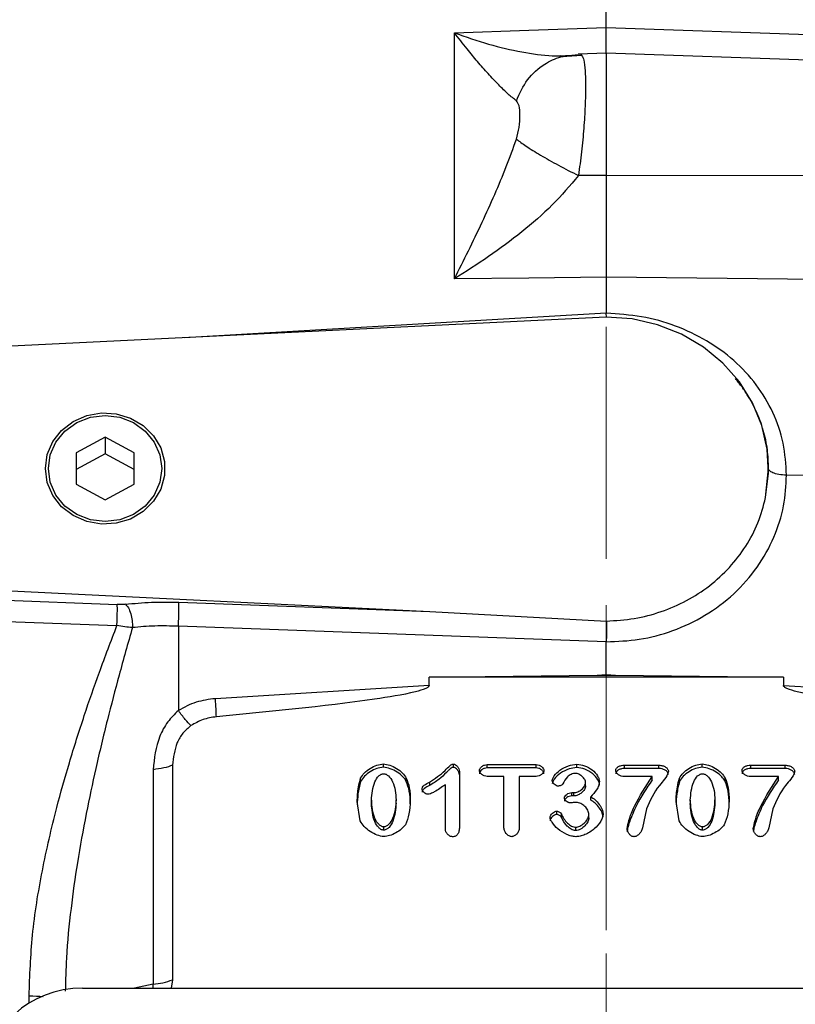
# Model space of a CAD drawing. Header units: inches. Extents: x 0.6 to 16.3, y 0.2 to 11.5.
# Tile 14 of 17: x 11.2 to 12.8, y 6.7 to 8.9. Entities that reach past the tile are written whole.
import ezdxf

# ---------------------------------------------------------------- set-up
doc = ezdxf.new("R2010")
doc.units = ezdxf.units.IN
doc.header["$MEASUREMENT"] = 0
doc.linetypes.add('CENTERX2', pattern=[0.8, 0.5, -0.1, 0.1, -0.1])
doc.styles.add('SLDTEXTSTYLE0', font='TXT', dxfattribs={"width": 0.75})
doc.dimstyles.new('SLDDIMSTYLE1', dxfattribs={"dimtxt": 0.137795, "dimasz": 0.14, "dimexe": 0, "dimexo": 0.0625, "dimgap": 0.034449, "dimtad": 0, "dimdec": 1, "dimlfac": 1.5, "dimrnd": 1e-09, "dimzin": 12, "dimdsep": 46, "dimtxsty": 'SLDTEXTSTYLE0', "dimblk1": 'CLOSED', "dimblk2": 'CLOSED', "dimsah": 1, "dimcen": 0.09, "dimadec": 0, "dimazin": 3, "dimtfac": 1, "dimtdec": 1, "dimtofl": 0, "dimtmove": 0, "dimatfit": 3, "dimldrblk": 'CLOSED', "dimfxl": 0, "dimfrac": 2, "dimtolj": 1, "dimtzin": 12, "dimarcsym": 0})

# ---------------------------------------------------------------- blocks, each defined once
blk = doc.blocks.new('_Closed')
at = {"color": 0, "linetype": 'ByBlock', "lineweight": -2}
for p, q in [((-1, 0.166667), (0, 0)), ((-1, 0.166667), (-1, -0.166667)), ((0, 0), (-1, -0.166667)), ((0, 0), (-1, 0))]:
    blk.add_line(p, q, dxfattribs=at)
blk = doc.blocks.new('_D_7')
at = {"color": 7, "linetype": 'Continuous', "lineweight": 0}
for p, q in [((9.7917, 10.2669), (9.7497, 10.2669)), ((9.7497, 10.2669), (9.7497, 10.0482)), ((10.0971, 10.2669), (10.1391, 10.2669)), ((10.1391, 10.2669), (10.1391, 10.0482)), ((7.4605, 8.7217), (7.4605, 10.1078)), ((12.4265, 10.061), (12.4265, 10.1078)), ((7.4605, 10.0685), (9.6289, 10.0685)), ((12.4265, 10.0685), (10.2599, 10.0685)), ((9.7497, 10.0482), (9.7917, 10.0482)), ((10.1391, 10.0482), (10.0971, 10.0482))]:
    blk.add_line(p, q, dxfattribs=at)
at = {"color": 7, "linetype": 'Continuous', "lineweight": 18, "xscale": 0.14, "yscale": 0.14}
for p, rotation in [((7.4605, 10.0685), 180), ((12.4265, 10.0685), 360)]:
    blk.add_blockref('_Closed', p, dxfattribs=dict(at, rotation=rotation))
at = {"color": 7, "linetype": 'Continuous', "lineweight": 18, "char_height": 0.1378, "attachment_point": 1, "style": 'SLDTEXTSTYLE0'}
for s, insert in [('189', (9.7917, 10.2258)), ('7.4', (9.8171, 10.0197))]:
    blk.add_mtext(s, dxfattribs=dict(at, insert=insert))
blk = doc.blocks.new('_D_8')
at = {"color": 7, "linetype": 'Continuous', "lineweight": 0}
for p, q in [((10.7758, 9.7217), (10.7338, 9.7217)), ((10.7338, 9.7217), (10.7338, 9.503)), ((11.0813, 9.7217), (11.1233, 9.7217)), ((11.1233, 9.7217), (11.1233, 9.503)), ((9.3812, 8.6065), (9.3812, 9.5626)), ((9.3812, 9.5233), (10.6131, 9.5233)), ((12.4265, 9.5233), (11.2441, 9.5233)), ((10.7338, 9.503), (10.7758, 9.503)), ((11.1233, 9.503), (11.0813, 9.503))]:
    blk.add_line(p, q, dxfattribs=at)
at = {"color": 7, "linetype": 'Continuous', "lineweight": 18, "xscale": 0.14, "yscale": 0.14, "rotation": 180.0000000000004}
blk.add_blockref('_Closed', (9.3812, 9.5233), dxfattribs=at)
at = {"color": 7, "linetype": 'Continuous', "lineweight": 18, "xscale": 0.14, "yscale": 0.14}
blk.add_blockref('_Closed', (12.4265, 9.5233), dxfattribs=at)
at = {"color": 7, "linetype": 'Continuous', "lineweight": 18, "char_height": 0.1378, "attachment_point": 1, "style": 'SLDTEXTSTYLE0'}
for s, insert in [('116', (10.7758, 9.6806)), ('4.6', (10.8013, 9.4744))]:
    blk.add_mtext(s, dxfattribs=dict(at, insert=insert))
blk = doc.blocks.new('_D_9')
at = {"color": 7, "linetype": 'Continuous', "lineweight": 0}
for p, q in [((14.1082, 10.2669), (14.0662, 10.2669)), ((14.0662, 10.2669), (14.0662, 10.0482)), ((14.4136, 10.2669), (14.4556, 10.2669)), ((14.4556, 10.2669), (14.4556, 10.0482)), ((12.4265, 10.061), (12.4265, 10.1078)), ((15.8818, 7.4782), (15.8818, 10.1078)), ((12.4265, 10.0685), (13.9454, 10.0685)), ((15.8818, 10.0685), (14.5764, 10.0685)), ((14.0662, 10.0482), (14.1082, 10.0482)), ((14.4556, 10.0482), (14.4136, 10.0482))]:
    blk.add_line(p, q, dxfattribs=at)
at = {"color": 7, "linetype": 'Continuous', "lineweight": 18, "xscale": 0.14, "yscale": 0.14, "rotation": 180.0000000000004}
blk.add_blockref('_Closed', (12.4265, 10.0685), dxfattribs=at)
at = {"color": 7, "linetype": 'Continuous', "lineweight": 18, "xscale": 0.14, "yscale": 0.14}
blk.add_blockref('_Closed', (15.8818, 10.0685), dxfattribs=at)
at = {"color": 7, "linetype": 'Continuous', "lineweight": 18, "char_height": 0.1378, "attachment_point": 1, "style": 'SLDTEXTSTYLE0'}
for s, insert in [('132', (14.1082, 10.2258)), ('5.2', (14.1336, 10.0197))]:
    blk.add_mtext(s, dxfattribs=dict(at, insert=insert))

msp = doc.modelspace()

# ---------------------------------------------------------------- linework, layer by layer
at = {"color": 7, "linetype": 'CENTERX2', "lineweight": 18}
for p, q in [((12.4265, 3.6998), (12.4265, 10.0217)), ((12.4265, 7.4492), (12.4265, 3.6998))]:
    msp.add_line(p, q, dxfattribs=at)
at = {"color": 7, "linetype": 'Continuous', "lineweight": 25}
for p, q in [((12.4265, 8.8449), (12.4265, 9.2023)), ((12.099, 8.8335), (12.2598, 8.8391)), ((12.099, 8.3031), (12.099, 8.8335)), ((12.2598, 8.8391), (12.4265, 8.8449)), ((12.4265, 8.8449), (13.9362, 8.7919)), ((12.4265, 8.7895), (12.3661, 8.7874)), ((13.9362, 8.7368), (12.4265, 8.7895)), ((12.4265, 8.7895), (12.4265, 8.5259)), ((12.374, 8.7848), (12.3307, 8.7819)), ((12.4265, 8.5259), (12.3663, 8.5257)), ((13.9362, 8.5241), (12.4265, 8.5259)), ((12.2598, 8.3048), (12.099, 8.3031)), ((12.4265, 8.3066), (12.2598, 8.3048)), ((12.4265, 8.3066), (12.4265, 8.2289)), ((13.9362, 8.2906), (12.4265, 8.3066)), ((12.4265, 8.2209), (10.5799, 8.1306)), ((12.4266, 8.2205), (12.4265, 8.2289)), ((11.3465, 7.9618), (11.284, 7.9281)), ((11.409, 7.9281), (11.3465, 7.9618)), ((11.3465, 7.9618), (11.3465, 7.9259)), ((11.284, 7.9281), (11.284, 7.8607)), ((11.3465, 7.9259), (11.284, 7.8923)), ((11.409, 7.8923), (11.3465, 7.9259)), ((11.409, 7.8607), (11.409, 7.9281)), ((12.7698, 7.8317), (12.7763, 7.8943)), ((12.7763, 7.8943), (12.7763, 7.8944)), ((13.3487, 7.8733), (12.8149, 7.88)), ((11.284, 7.8607), (11.3465, 7.827)), ((11.3465, 7.827), (11.409, 7.8607)), ((10.5799, 7.6582), (12.0461, 7.5865)), ((10.5799, 7.6323), (11.3726, 7.6012)), ((11.505, 7.6062), (12.0461, 7.5865)), ((10.5792, 7.5862), (11.3719, 7.5558)), ((12.0461, 7.5865), (12.4268, 7.5657)), ((11.5043, 7.5546), (11.5043, 7.3728)), ((12.4265, 7.521), (11.5043, 7.5546)), ((12.4265, 7.4502), (12.4265, 7.521)), ((12.0447, 7.4444), (12.4066, 7.4489)), ((12.4066, 7.4489), (12.4265, 7.4502)), ((12.4066, 7.4489), (12.4265, 7.4492)), ((12.4265, 7.4492), (12.4265, 7.4502)), ((12.4265, 7.4502), (12.4464, 7.4489)), ((12.4265, 7.4492), (12.4464, 7.4489)), ((12.4464, 7.4489), (12.8083, 7.4444)), ((12.0447, 7.4267), (12.0447, 7.4444)), ((12.8083, 7.4444), (12.0447, 7.4444)), ((12.8083, 7.4444), (12.8083, 7.4267)), ((12.0447, 7.4267), (11.5842, 7.3984)), ((12.8083, 7.4267), (13.2687, 7.3984)), ((11.9461, 7.2505), (11.9461, 7.2577)), ((12.0969, 7.2503), (12.0969, 7.2574)), ((12.363, 7.25), (12.363, 7.2572)), ((12.6332, 7.2505), (12.6332, 7.2577)), ((11.4498, 7.2454), (11.4498, 6.7832)), ((11.4917, 7.255), (11.4917, 6.7928)), ((12.11, 7.2414), (12.11, 7.1219)), ((12.1697, 7.2565), (12.2752, 7.2565)), ((12.1697, 7.2493), (12.1697, 7.2565)), ((12.2752, 7.2493), (12.1697, 7.2493)), ((12.2752, 7.2493), (12.2752, 7.2565)), ((12.4655, 7.255), (12.54, 7.255)), ((12.4655, 7.2479), (12.4655, 7.255)), ((12.54, 7.2479), (12.4655, 7.2479)), ((12.54, 7.2479), (12.54, 7.255)), ((12.7376, 7.255), (12.8121, 7.255)), ((12.7376, 7.2479), (12.7376, 7.255)), ((12.8121, 7.2479), (12.7376, 7.2479)), ((12.8121, 7.2479), (12.8121, 7.255)), ((11.897, 7.2197), (11.897, 7.2269)), ((11.9955, 7.2201), (11.9955, 7.2273)), ((12.0456, 7.2183), (12.0456, 7.2112)), ((12.2059, 7.2309), (12.1697, 7.2309)), ((12.2059, 7.1197), (12.2059, 7.2309)), ((12.239, 7.2309), (12.239, 7.1197)), ((12.2752, 7.2309), (12.239, 7.2309)), ((12.3819, 7.2106), (12.3819, 7.2177)), ((12.5254, 7.2305), (12.4655, 7.2305)), ((12.5254, 7.2234), (12.5254, 7.2305)), ((12.5841, 7.2197), (12.5841, 7.2269)), ((12.6826, 7.2201), (12.6826, 7.2273)), ((12.7975, 7.2305), (12.7376, 7.2305)), ((12.7975, 7.2234), (12.7975, 7.2305)), ((12.0796, 7.1178), (12.0796, 7.2128)), ((12.3521, 7.1959), (12.3567, 7.1959)), ((12.3521, 7.1887), (12.3521, 7.1959)), ((12.3567, 7.1887), (12.3567, 7.1959)), ((11.8964, 7.1349), (11.8896, 7.1768)), ((11.9203, 7.1798), (11.9203, 7.1727)), ((11.9734, 7.1735), (11.9734, 7.1807)), ((12.3567, 7.1887), (12.3521, 7.1887)), ((12.3929, 7.18), (12.3929, 7.1872)), ((12.5835, 7.1349), (12.5767, 7.1768)), ((12.6074, 7.1798), (12.6074, 7.1727)), ((12.6605, 7.1735), (12.6605, 7.1807)), ((12.3198, 7.1488), (12.3198, 7.1559)), ((12.513, 7.1608), (12.5043, 7.1197)), ((12.785, 7.1608), (12.7764, 7.1197)), ((12.3296, 7.1428), (12.3296, 7.15)), ((12.389, 7.1414), (12.389, 7.1486)), ((11.9468, 7.1151), (11.9468, 7.1222)), ((12.3608, 7.1142), (12.3608, 7.1214)), ((12.6339, 7.1151), (12.6339, 7.1222)), ((11.4917, 6.7928), (11.4886, 6.7748)), ((11.298, 6.7748), (13.5543, 6.7748))]:
    msp.add_line(p, q, dxfattribs=at)
at = {"color": 8, "linetype": 'Continuous', "lineweight": 25}
for p, q in [((12.4265, 8.2289), (11.5172, 8.1764)), ((11.4498, 6.7832), (11.4097, 6.7748)), ((11.45, 6.7748), (11.4498, 6.7832)), ((11.1826, 6.7424), (11.1826, 6.7578))]:
    msp.add_line(p, q, dxfattribs=at)
at = {"color": 7, "linetype": 'Continuous', "lineweight": 25, "flags": 128}
for points in [[(12.7698, 7.8317), (12.7761, 7.8837), (12.7734, 7.936), (12.7619, 7.9871), (12.7417, 8.0359), (12.7134, 8.0811), (12.6778, 8.1215), (12.6358, 8.156), (12.5883, 8.1839), (12.5368, 8.2043), (12.4823, 8.2167), (12.4265, 8.2209)], [(11.2177, 7.8944), (11.2218, 7.9243), (11.2337, 7.9523), (11.2526, 7.9767), (11.2775, 7.9959), (11.3067, 8.0087), (11.3384, 8.0144), (11.3706, 8.0125), (11.4013, 8.0032), (11.4286, 7.987), (11.4507, 7.9651), (11.4662, 7.9387), (11.4742, 7.9095), (11.4742, 7.8793), (11.4662, 7.8502), (11.4507, 7.8238), (11.4286, 7.8018), (11.4013, 7.7856), (11.3706, 7.7763), (11.3384, 7.7744), (11.3067, 7.7801), (11.2775, 7.7929), (11.2526, 7.8121), (11.2337, 7.8365), (11.2218, 7.8645), (11.2177, 7.8944)], [(11.4689, 7.8944), (11.4647, 7.8648), (11.4525, 7.8373), (11.433, 7.8136), (11.4077, 7.7954), (11.3782, 7.784), (11.3465, 7.7801), (11.3148, 7.784), (11.2853, 7.7954), (11.2599, 7.8136), (11.2405, 7.8373), (11.2283, 7.8648), (11.2241, 7.8944), (11.2283, 7.924), (11.2405, 7.9515), (11.2599, 7.9752), (11.2853, 7.9934), (11.3148, 8.0048), (11.3465, 8.0087), (11.3782, 8.0048), (11.4077, 7.9934), (11.433, 7.9752), (11.4525, 7.9515), (11.4647, 7.924), (11.4689, 7.8944)]]:
    msp.add_lwpolyline(points, dxfattribs=at)
at = {"color": 7, "linetype": 'Continuous', "lineweight": 25}
msp.add_arc((11.4398, 6.923), 0.1402, 274.0823, 291.7108, dxfattribs=at)
msp.add_ellipse((11.3044, 6.5763), major_axis=(0.2087, -0.0437), ratio=0.927683, start_param=1.792973, end_param=3.333612, dxfattribs=at)
for points, knots in [([(12.2327, 8.6868), (12.2269, 8.6913), (12.215, 8.7009), (12.1944, 8.7211), (12.1722, 8.7447), (12.1493, 8.771), (12.125, 8.8002), (12.1081, 8.8218), (12.099, 8.8335)], [0, 0, 0, 0, 0.148634, 0.307878, 0.478548, 0.643401, 0.806559, 1, 1, 1, 1]), ([(12.099, 8.8335), (12.1237, 8.8248), (12.173, 8.8075), (12.2441, 8.7913), (12.3109, 8.7819), (12.3481, 8.7849), (12.3663, 8.7863)], [0, 0, 0, 0, 0.257956, 0.513515, 0.761774, 1, 1, 1, 1]), ([(12.4265, 8.7881), (12.4265, 8.788), (12.4265, 8.7874), (12.4265, 8.7965), (12.4265, 8.8147), (12.4265, 8.8348), (12.4265, 8.8449)], [0, 0, 0, 0, 0.079364, 0.386232, 0.693106, 1, 1, 1, 1]), ([(12.2327, 8.6868), (12.2399, 8.7027), (12.2542, 8.7346), (12.2898, 8.7657), (12.328, 8.7836), (12.3536, 8.7854), (12.3663, 8.7863)], [0, 0, 0, 0, 0.279793, 0.559585, 0.779794, 1, 1, 1, 1]), ([(12.3693, 8.7862), (12.3707, 8.7869), (12.3725, 8.7878), (12.3736, 8.7848), (12.3738, 8.7841)], [0, 0, 0, 0, 0.775608, 1, 1, 1, 1]), ([(12.3312, 8.7826), (12.3313, 8.7827), (12.332, 8.7831), (12.3291, 8.7834), (12.3269, 8.7836)], [0, 0, 0, 0, 0.2472043, 1, 1, 1, 1]), ([(12.2327, 8.6044), (12.2349, 8.6129), (12.2397, 8.6316), (12.2407, 8.656), (12.2397, 8.6767), (12.2349, 8.6836), (12.2327, 8.6868)], [0, 0, 0, 0, 0.227227, 0.499835, 0.772734, 1, 1, 1, 1]), ([(12.099, 8.3031), (12.1091, 8.323), (12.1292, 8.3628), (12.1584, 8.4235), (12.1858, 8.484), (12.211, 8.5434), (12.2256, 8.5845), (12.2327, 8.6044)], [0, 0, 0, 0, 0.213856, 0.426153, 0.626654, 0.81901, 1, 1, 1, 1]), ([(12.2327, 8.6044), (12.2389, 8.5996), (12.2515, 8.59), (12.2839, 8.5701), (12.3228, 8.548), (12.3518, 8.5332), (12.3663, 8.5257)], [0, 0, 0, 0, 0.250008, 0.500012, 0.750004, 1, 1, 1, 1]), ([(12.3663, 8.5257), (12.3481, 8.5042), (12.3109, 8.4602), (12.2441, 8.4031), (12.173, 8.3499), (12.1237, 8.3187), (12.099, 8.3031)], [0, 0, 0, 0, 0.238226, 0.486485, 0.742044, 1, 1, 1, 1]), ([(12.4265, 8.5259), (12.4265, 8.5066), (12.4265, 8.4681), (12.4265, 8.4109), (12.4265, 8.3559), (12.4265, 8.323), (12.4265, 8.3066)], [0, 0, 0, 0, 0.249999, 0.499991, 0.749988, 1, 1, 1, 1]), ([(12.8149, 7.88), (12.8134, 7.9033), (12.8105, 7.9498), (12.7874, 8.0159), (12.7515, 8.0762), (12.7029, 8.1286), (12.6437, 8.1714), (12.5762, 8.2033), (12.5028, 8.224), (12.4519, 8.2273), (12.4265, 8.2289)], [0, 0, 0, 0, 0.1238212, 0.2478045, 0.3721166, 0.4969365, 0.6221003, 0.7478881, 0.8738704, 1, 1, 1, 1]), ([(12.8149, 7.88), (12.8091, 7.8803), (12.7977, 7.881), (12.7851, 7.8848), (12.7776, 7.8895), (12.7767, 7.8927), (12.7763, 7.8943)], [0, 0, 0, 0, 0.279625, 0.559254, 0.779616, 1, 1, 1, 1]), ([(12.4265, 7.521), (12.4502, 7.5219), (12.4991, 7.5239), (12.5715, 7.5434), (12.6411, 7.5762), (12.7031, 7.6227), (12.7536, 7.6802), (12.7894, 7.7449), (12.811, 7.8123), (12.8136, 7.8579), (12.8149, 7.88)], [0, 0, 0, 0, 0.11659, 0.240125, 0.368761, 0.500097, 0.631418, 0.760008, 0.88348, 1, 1, 1, 1]), ([(12.4268, 7.5657), (12.4468, 7.5669), (12.487, 7.5693), (12.5453, 7.5848), (12.6001, 7.6085), (12.6498, 7.6407), (12.693, 7.6803), (12.7282, 7.7262), (12.7552, 7.777), (12.7649, 7.8135), (12.7698, 7.8317)], [0, 0, 0, 0, 0.124981, 0.249831, 0.374921, 0.499683, 0.624786, 0.74981, 0.874942, 1, 1, 1, 1]), ([(11.3719, 7.5558), (11.3721, 7.5605), (11.3725, 7.5699), (11.3728, 7.5834), (11.3729, 7.5948), (11.3727, 7.5991), (11.3726, 7.6012)], [0, 0, 0, 0, 0.249993, 0.500004, 0.749992, 1, 1, 1, 1]), ([(11.3903, 7.6019), (11.3874, 7.6016), (11.3818, 7.601), (11.3756, 7.6011), (11.3726, 7.6012)], [0, 0, 0, 0, 0.50172, 1, 1, 1, 1]), ([(11.3903, 7.6019), (11.4087, 7.6037), (11.4455, 7.6073), (11.4852, 7.6065), (11.505, 7.6062)], [0, 0, 0, 0, 0.499968, 1, 1, 1, 1]), ([(11.3903, 7.6019), (11.3925, 7.5995), (11.3968, 7.5949), (11.4019, 7.582), (11.4052, 7.5667), (11.4052, 7.5566), (11.4052, 7.5516)], [0, 0, 0, 0, 0.25001, 0.500004, 0.750012, 1, 1, 1, 1]), ([(11.1826, 6.7578), (11.1842, 6.8015), (11.1874, 6.8914), (11.2098, 7.0274), (11.2381, 7.1512), (11.2695, 7.2625), (11.3004, 7.3598), (11.3348, 7.4585), (11.3592, 7.5224), (11.3719, 7.5558)], [0, 0, 0, 0, 0.160467, 0.330597, 0.499038, 0.619856, 0.749068, 0.868853, 1, 1, 1, 1]), ([(11.4052, 7.5516), (11.3999, 7.552), (11.3892, 7.5528), (11.3777, 7.5548), (11.3719, 7.5558)], [0, 0, 0, 0, 0.498832, 1, 1, 1, 1]), ([(11.5043, 7.5546), (11.4872, 7.555), (11.453, 7.5559), (11.4211, 7.553), (11.4052, 7.5516)], [0, 0, 0, 0, 0.500042, 1, 1, 1, 1]), ([(12.4268, 7.5657), (12.4268, 7.5624), (12.4268, 7.556), (12.4267, 7.5437), (12.4266, 7.5318), (12.4265, 7.5245), (12.4265, 7.521)], [0, 0, 0, 0, 0.278518, 0.53802, 0.778509, 1, 1, 1, 1]), ([(12.0447, 7.4267), (12.0447, 7.4264), (12.0446, 7.4259), (12.0441, 7.4248), (12.0419, 7.4225), (12.0324, 7.4178), (11.994, 7.4074), (11.8437, 7.3839), (11.7, 7.3702), (11.5862, 7.3594)], [0, 0, 0, 0, 0.0017499, 0.003655, 0.0082924, 0.0222015, 0.0717818, 0.264741, 1, 1, 1, 1]), ([(13.2668, 7.3594), (13.153, 7.3702), (13.0093, 7.3839), (12.859, 7.4074), (12.8206, 7.4178), (12.8111, 7.4225), (12.8089, 7.4248), (12.8084, 7.4259), (12.8083, 7.4264), (12.8083, 7.4267)], [0, 0, 0, 0, 0.735258, 0.928217, 0.977796, 0.991705, 0.996344, 0.998249, 1, 1, 1, 1]), ([(11.5842, 7.3984), (11.57, 7.3966), (11.5416, 7.3931), (11.5168, 7.3796), (11.5043, 7.3728)], [0, 0, 0, 0, 0.500024, 1, 1, 1, 1]), ([(11.5043, 7.3728), (11.4963, 7.3649), (11.4798, 7.3487), (11.4565, 7.3058), (11.4525, 7.2698), (11.4498, 7.2454)], [0, 0, 0, 0, 0.232011, 0.478585, 1, 1, 1, 1]), ([(11.5315, 7.3403), (11.5275, 7.3443), (11.5194, 7.3524), (11.5093, 7.366), (11.5043, 7.3728)], [0, 0, 0, 0, 0.49999, 1, 1, 1, 1]), ([(11.5862, 7.3594), (11.5764, 7.3579), (11.5568, 7.3549), (11.5399, 7.3451), (11.5315, 7.3403)], [0, 0, 0, 0, 0.50001, 1, 1, 1, 1]), ([(11.5315, 7.3403), (11.5253, 7.3351), (11.513, 7.3248), (11.4964, 7.296), (11.4936, 7.2716), (11.4917, 7.255)], [0, 0, 0, 0, 0.240065, 0.482608, 1, 1, 1, 1]), ([(11.897, 7.2269), (11.8995, 7.2308), (11.9047, 7.2391), (11.9173, 7.2482), (11.9311, 7.2557), (11.9414, 7.257), (11.9461, 7.2577)], [0, 0, 0, 0, 0.233996, 0.499939, 0.765931, 1, 1, 1, 1]), ([(11.9461, 7.2577), (11.9507, 7.2571), (11.9609, 7.2557), (11.9748, 7.2484), (11.9875, 7.2392), (11.993, 7.231), (11.9955, 7.2273)], [0, 0, 0, 0, 0.22471, 0.497352, 0.771324, 1, 1, 1, 1]), ([(12.0456, 7.2183), (12.0573, 7.2262), (12.0734, 7.2369), (12.087, 7.252), (12.0927, 7.2564), (12.0952, 7.2573), (12.0963, 7.2574), (12.0969, 7.2574)], [0, 0, 0, 0, 0.644533, 0.880276, 0.949501, 0.974827, 1, 1, 1, 1]), ([(12.0969, 7.2574), (12.0977, 7.2574), (12.0993, 7.2572), (12.1025, 7.2555), (12.106, 7.2523), (12.1092, 7.2472), (12.1097, 7.2433), (12.11, 7.2414)], [0, 0, 0, 0, 0.097278, 0.209328, 0.460402, 0.733536, 1, 1, 1, 1]), ([(12.31, 7.2223), (12.3103, 7.2238), (12.311, 7.2273), (12.3161, 7.2352), (12.3269, 7.2452), (12.3437, 7.2544), (12.3568, 7.2563), (12.363, 7.2572)], [0, 0, 0, 0, 0.068697, 0.166685, 0.425292, 0.727344, 1, 1, 1, 1]), ([(12.363, 7.2572), (12.3686, 7.2564), (12.3805, 7.2547), (12.3963, 7.2456), (12.4063, 7.2349), (12.4109, 7.2258), (12.4115, 7.2215), (12.4118, 7.2195)], [0, 0, 0, 0, 0.246237, 0.530501, 0.795557, 0.908656, 1, 1, 1, 1]), ([(12.5841, 7.2269), (12.5866, 7.2308), (12.5918, 7.2391), (12.6044, 7.2482), (12.6182, 7.2557), (12.6284, 7.257), (12.6332, 7.2577)], [0, 0, 0, 0, 0.233996, 0.499939, 0.765931, 1, 1, 1, 1]), ([(12.6332, 7.2577), (12.6378, 7.2571), (12.648, 7.2557), (12.6619, 7.2484), (12.6746, 7.2392), (12.6801, 7.231), (12.6826, 7.2273)], [0, 0, 0, 0, 0.22471, 0.497352, 0.771324, 1, 1, 1, 1]), ([(11.9461, 7.2505), (11.9412, 7.2498), (11.9311, 7.2485), (11.9174, 7.2411), (11.9048, 7.2321), (11.8995, 7.2237), (11.897, 7.2197)], [0, 0, 0, 0, 0.240654, 0.496485, 0.759564, 1, 1, 1, 1]), ([(11.9203, 7.1798), (11.9214, 7.1932), (11.9229, 7.2117), (11.9335, 7.23), (11.9401, 7.235), (11.9438, 7.2364), (11.9456, 7.2365), (11.9465, 7.2366)], [0, 0, 0, 0, 0.60593, 0.832442, 0.922509, 0.961948, 1, 1, 1, 1]), ([(11.9955, 7.2201), (11.9932, 7.2236), (11.988, 7.2314), (11.9759, 7.2405), (11.9618, 7.2482), (11.9511, 7.2498), (11.9461, 7.2505)], [0, 0, 0, 0, 0.214559, 0.477439, 0.754392, 1, 1, 1, 1]), ([(11.9465, 7.2366), (11.9474, 7.2365), (11.9492, 7.2364), (11.9529, 7.2351), (11.9598, 7.2302), (11.967, 7.2182), (11.9723, 7.2005), (11.9731, 7.1874), (11.9734, 7.1807)], [0, 0, 0, 0, 0.037836, 0.077205, 0.166887, 0.399352, 0.692891, 1, 1, 1, 1]), ([(12.0969, 7.2503), (12.096, 7.2502), (12.0937, 7.2499), (12.0904, 7.2475), (12.0875, 7.2449), (12.0845, 7.2419), (12.0778, 7.2352), (12.066, 7.2233), (12.0526, 7.2154), (12.0456, 7.2112)], [0, 0, 0, 0, 0.042214, 0.099536, 0.183253, 0.224672, 0.294621, 0.625895, 1, 1, 1, 1]), ([(12.11, 7.2342), (12.1097, 7.2361), (12.1092, 7.2399), (12.1061, 7.2449), (12.1027, 7.2482), (12.0995, 7.25), (12.0977, 7.2502), (12.0969, 7.2503)], [0, 0, 0, 0, 0.261838, 0.527323, 0.775639, 0.895025, 1, 1, 1, 1]), ([(12.1529, 7.2437), (12.153, 7.2444), (12.1531, 7.246), (12.1548, 7.2491), (12.1582, 7.2526), (12.1635, 7.2557), (12.1676, 7.2562), (12.1697, 7.2565)], [0, 0, 0, 0, 0.102174, 0.216927, 0.46745, 0.735788, 1, 1, 1, 1]), ([(12.1697, 7.2493), (12.1677, 7.2491), (12.1636, 7.2486), (12.1584, 7.2455), (12.1549, 7.2422), (12.1532, 7.239), (12.153, 7.2373), (12.1529, 7.2365)], [0, 0, 0, 0, 0.259432, 0.521674, 0.769343, 0.890464, 1, 1, 1, 1]), ([(12.1697, 7.2309), (12.1676, 7.2311), (12.1634, 7.2316), (12.158, 7.2348), (12.1547, 7.2383), (12.1531, 7.2414), (12.153, 7.2429), (12.1529, 7.2437)], [0, 0, 0, 0, 0.270763, 0.53866, 0.786431, 0.899114, 1, 1, 1, 1]), ([(12.2752, 7.2565), (12.2774, 7.2562), (12.2816, 7.2557), (12.287, 7.2525), (12.2903, 7.249), (12.2919, 7.246), (12.2921, 7.2444), (12.2921, 7.2437)], [0, 0, 0, 0, 0.273022, 0.541986, 0.789423, 0.900956, 1, 1, 1, 1]), ([(12.2921, 7.2365), (12.2921, 7.2373), (12.2919, 7.2388), (12.2903, 7.2419), (12.2869, 7.2454), (12.2816, 7.2486), (12.2773, 7.2491), (12.2752, 7.2493)], [0, 0, 0, 0, 0.101003, 0.215091, 0.462965, 0.731253, 1, 1, 1, 1]), ([(12.2921, 7.2437), (12.2921, 7.2429), (12.2919, 7.2414), (12.2903, 7.2383), (12.287, 7.2348), (12.2816, 7.2317), (12.2773, 7.2311), (12.2752, 7.2309)], [0, 0, 0, 0, 0.1002435, 0.2129955, 0.4610154, 0.729468, 1, 1, 1, 1]), ([(12.363, 7.25), (12.3574, 7.2493), (12.3449, 7.2476), (12.3279, 7.2388), (12.3164, 7.2285), (12.311, 7.2202), (12.3103, 7.2166), (12.31, 7.2152)], [0, 0, 0, 0, 0.244069, 0.551771, 0.830543, 0.931583, 1, 1, 1, 1]), ([(12.3599, 7.2373), (12.3584, 7.2372), (12.3553, 7.237), (12.3492, 7.2348), (12.3398, 7.2283), (12.3355, 7.22), (12.3326, 7.2146)], [0, 0, 0, 0, 0.1161066, 0.2421161, 0.506463, 1, 1, 1, 1]), ([(12.3819, 7.2177), (12.3818, 7.2188), (12.3815, 7.221), (12.3793, 7.2255), (12.3749, 7.2308), (12.3691, 7.2349), (12.3638, 7.237), (12.3612, 7.2372), (12.3599, 7.2373)], [0, 0, 0, 0, 0.101995, 0.221505, 0.484119, 0.753832, 0.883811, 1, 1, 1, 1]), ([(12.4118, 7.2124), (12.4116, 7.2141), (12.4111, 7.218), (12.407, 7.2267), (12.3973, 7.2377), (12.3813, 7.2473), (12.3689, 7.2492), (12.363, 7.25)], [0, 0, 0, 0, 0.080914, 0.18495, 0.446258, 0.740487, 1, 1, 1, 1]), ([(12.4469, 7.2437), (12.447, 7.2445), (12.4472, 7.2462), (12.4485, 7.2485), (12.4505, 7.2505), (12.4538, 7.2527), (12.4589, 7.2546), (12.4633, 7.2549), (12.4655, 7.255)], [0, 0, 0, 0, 0.1102483, 0.223548, 0.3365094, 0.4620218, 0.7264507, 1, 1, 1, 1]), ([(12.4655, 7.2479), (12.4633, 7.2477), (12.459, 7.2474), (12.454, 7.2456), (12.4506, 7.2434), (12.4486, 7.2415), (12.4472, 7.2391), (12.447, 7.2374), (12.4469, 7.2365)], [0, 0, 0, 0, 0.269516, 0.532303, 0.65668, 0.769844, 0.886405, 1, 1, 1, 1]), ([(12.4655, 7.2305), (12.4632, 7.2308), (12.4586, 7.2312), (12.4527, 7.2342), (12.4489, 7.2378), (12.4472, 7.2411), (12.447, 7.2428), (12.4469, 7.2437)], [0, 0, 0, 0, 0.273138, 0.5386053, 0.7815673, 0.8947145, 1, 1, 1, 1]), ([(12.5603, 7.2415), (12.5602, 7.2409), (12.5575, 7.2295), (12.533, 7.2062), (12.5207, 7.1783), (12.513, 7.1608)], [0, 0, 0, 0, 0.018759, 0.38188, 1, 1, 1, 1]), ([(12.54, 7.255), (12.5426, 7.2548), (12.5476, 7.2544), (12.5542, 7.2514), (12.5582, 7.2477), (12.5601, 7.2442), (12.5602, 7.2424), (12.5603, 7.2415)], [0, 0, 0, 0, 0.285798, 0.550197, 0.785773, 0.895593, 1, 1, 1, 1]), ([(12.5603, 7.2343), (12.5602, 7.2354), (12.56, 7.2375), (12.5577, 7.2412), (12.5533, 7.2448), (12.5469, 7.2474), (12.5423, 7.2477), (12.54, 7.2479)], [0, 0, 0, 0, 0.119544, 0.247585, 0.497344, 0.748578, 1, 1, 1, 1]), ([(12.6332, 7.2505), (12.6283, 7.2498), (12.6181, 7.2485), (12.6045, 7.2411), (12.5919, 7.2321), (12.5866, 7.2237), (12.5841, 7.2197)], [0, 0, 0, 0, 0.240654, 0.496485, 0.759564, 1, 1, 1, 1]), ([(12.6074, 7.1798), (12.6085, 7.1932), (12.61, 7.2117), (12.6206, 7.23), (12.6272, 7.235), (12.6309, 7.2364), (12.6327, 7.2365), (12.6336, 7.2366)], [0, 0, 0, 0, 0.60593, 0.832442, 0.922509, 0.961948, 1, 1, 1, 1]), ([(12.6826, 7.2201), (12.6803, 7.2236), (12.6751, 7.2314), (12.663, 7.2405), (12.6489, 7.2482), (12.6382, 7.2498), (12.6332, 7.2505)], [0, 0, 0, 0, 0.214559, 0.477439, 0.754392, 1, 1, 1, 1]), ([(12.6336, 7.2366), (12.6345, 7.2365), (12.6363, 7.2364), (12.64, 7.2351), (12.6469, 7.2302), (12.6541, 7.2182), (12.6594, 7.2005), (12.6602, 7.1874), (12.6605, 7.1807)], [0, 0, 0, 0, 0.037836, 0.077205, 0.166887, 0.399352, 0.692891, 1, 1, 1, 1]), ([(12.719, 7.2437), (12.719, 7.2445), (12.7192, 7.2462), (12.7205, 7.2485), (12.7225, 7.2505), (12.7259, 7.2527), (12.731, 7.2546), (12.7354, 7.2549), (12.7376, 7.255)], [0, 0, 0, 0, 0.110248, 0.223548, 0.336509, 0.462022, 0.726451, 1, 1, 1, 1]), ([(12.7376, 7.2479), (12.7354, 7.2477), (12.7311, 7.2474), (12.726, 7.2456), (12.7226, 7.2434), (12.7206, 7.2415), (12.7192, 7.2391), (12.7191, 7.2374), (12.719, 7.2365)], [0, 0, 0, 0, 0.269516, 0.532303, 0.65668, 0.769844, 0.886405, 1, 1, 1, 1]), ([(12.7376, 7.2305), (12.7353, 7.2308), (12.7307, 7.2312), (12.7247, 7.2342), (12.721, 7.2378), (12.7192, 7.2411), (12.719, 7.2428), (12.719, 7.2437)], [0, 0, 0, 0, 0.273138, 0.538605, 0.781567, 0.894715, 1, 1, 1, 1]), ([(12.8324, 7.2415), (12.8322, 7.2409), (12.8296, 7.2295), (12.805, 7.2062), (12.7928, 7.1783), (12.785, 7.1608)], [0, 0, 0, 0, 0.018759, 0.38188, 1, 1, 1, 1]), ([(12.8121, 7.255), (12.8147, 7.2548), (12.8197, 7.2544), (12.8262, 7.2514), (12.8303, 7.2477), (12.8321, 7.2442), (12.8323, 7.2424), (12.8324, 7.2415)], [0, 0, 0, 0, 0.285798, 0.550197, 0.785773, 0.895593, 1, 1, 1, 1]), ([(12.8324, 7.2343), (12.8323, 7.2354), (12.832, 7.2375), (12.8297, 7.2412), (12.8253, 7.2448), (12.8189, 7.2474), (12.8144, 7.2477), (12.8121, 7.2479)], [0, 0, 0, 0, 0.119544, 0.247585, 0.497344, 0.748578, 1, 1, 1, 1]), ([(11.8896, 7.1768), (11.8901, 7.1872), (11.8909, 7.2041), (11.8953, 7.2206), (11.897, 7.2269)], [0, 0, 0, 0, 0.6137, 1, 1, 1, 1]), ([(11.897, 7.2197), (11.8948, 7.2109), (11.8907, 7.1944), (11.89, 7.1775), (11.8896, 7.1696)], [0, 0, 0, 0, 0.534581, 1, 1, 1, 1]), ([(11.9955, 7.2273), (11.998, 7.2204), (12.0037, 7.2047), (12.0039, 7.188), (12.0041, 7.1786)], [0, 0, 0, 0, 0.435402, 1, 1, 1, 1]), ([(12.0041, 7.1715), (12.0039, 7.1809), (12.0037, 7.1975), (11.998, 7.2132), (11.9955, 7.2201)], [0, 0, 0, 0, 0.564593, 1, 1, 1, 1]), ([(12.0294, 7.204), (12.0295, 7.2046), (12.0296, 7.2059), (12.031, 7.2087), (12.0358, 7.2137), (12.0415, 7.2164), (12.0456, 7.2183)], [0, 0, 0, 0, 0.088187, 0.184061, 0.418016, 1, 1, 1, 1]), ([(12.3219, 7.21), (12.3213, 7.2101), (12.32, 7.2102), (12.3173, 7.2115), (12.3141, 7.214), (12.3115, 7.2172), (12.3102, 7.2201), (12.3101, 7.2216), (12.31, 7.2223)], [0, 0, 0, 0, 0.093324, 0.208104, 0.471692, 0.7483, 0.881844, 1, 1, 1, 1]), ([(12.3567, 7.1959), (12.358, 7.196), (12.3609, 7.1962), (12.3667, 7.1983), (12.3735, 7.2025), (12.3788, 7.2083), (12.3815, 7.2136), (12.3818, 7.2164), (12.3819, 7.2177)], [0, 0, 0, 0, 0.108436, 0.232195, 0.496458, 0.760062, 0.886179, 1, 1, 1, 1]), ([(12.4118, 7.2195), (12.4113, 7.2167), (12.4104, 7.2106), (12.4045, 7.1991), (12.3975, 7.1919), (12.3929, 7.1872)], [0, 0, 0, 0, 0.228594, 0.491256, 1, 1, 1, 1]), ([(12.4712, 7.1184), (12.4724, 7.1242), (12.4757, 7.1408), (12.492, 7.1794), (12.5117, 7.2096), (12.5254, 7.2305)], [0, 0, 0, 0, 0.143934, 0.407272, 1, 1, 1, 1]), ([(12.5254, 7.2234), (12.5132, 7.2053), (12.4937, 7.1764), (12.4789, 7.1402), (12.4726, 7.1211), (12.4716, 7.1138), (12.4712, 7.1112)], [0, 0, 0, 0, 0.516578, 0.823487, 0.936647, 1, 1, 1, 1]), ([(12.5767, 7.1768), (12.5772, 7.1872), (12.578, 7.2041), (12.5824, 7.2206), (12.5841, 7.2269)], [0, 0, 0, 0, 0.6137, 1, 1, 1, 1]), ([(12.5841, 7.2197), (12.5819, 7.2109), (12.5778, 7.1944), (12.5771, 7.1775), (12.5767, 7.1696)], [0, 0, 0, 0, 0.534581, 1, 1, 1, 1]), ([(12.6826, 7.2273), (12.6851, 7.2204), (12.6908, 7.2047), (12.691, 7.188), (12.6912, 7.1786)], [0, 0, 0, 0, 0.435402, 1, 1, 1, 1]), ([(12.6912, 7.1715), (12.691, 7.1809), (12.6908, 7.1975), (12.6851, 7.2132), (12.6826, 7.2201)], [0, 0, 0, 0, 0.564593, 1, 1, 1, 1]), ([(12.7433, 7.1184), (12.7444, 7.1242), (12.7478, 7.1408), (12.764, 7.1794), (12.7838, 7.2096), (12.7975, 7.2305)], [0, 0, 0, 0, 0.143934, 0.407272, 1, 1, 1, 1]), ([(12.7975, 7.2234), (12.7852, 7.2053), (12.7657, 7.1764), (12.7509, 7.1402), (12.7446, 7.1211), (12.7436, 7.1138), (12.7433, 7.1112)], [0, 0, 0, 0, 0.516578, 0.823487, 0.936647, 1, 1, 1, 1]), ([(12.0456, 7.2112), (12.0418, 7.2094), (12.0363, 7.2067), (12.0313, 7.202), (12.0296, 7.1989), (12.0295, 7.1975), (12.0294, 7.1968)], [0, 0, 0, 0, 0.539081, 0.799715, 0.904515, 1, 1, 1, 1]), ([(12.0413, 7.1924), (12.0407, 7.1925), (12.0393, 7.1926), (12.0366, 7.1939), (12.0335, 7.1963), (12.031, 7.1994), (12.0296, 7.2021), (12.0295, 7.2034), (12.0294, 7.204)], [0, 0, 0, 0, 0.100191, 0.221915, 0.493847, 0.769029, 0.894723, 1, 1, 1, 1]), ([(12.0796, 7.2128), (12.0719, 7.2075), (12.0616, 7.2004), (12.0485, 7.1936), (12.0434, 7.1927), (12.0413, 7.1924)], [0, 0, 0, 0, 0.649393, 0.859732, 1, 1, 1, 1]), ([(12.3326, 7.2146), (12.3324, 7.2143), (12.3321, 7.2137), (12.3306, 7.2126), (12.3283, 7.2114), (12.3252, 7.2103), (12.3229, 7.2101), (12.3219, 7.21)], [0, 0, 0, 0, 0.08417, 0.185473, 0.453482, 0.743675, 1, 1, 1, 1]), ([(12.3361, 7.1848), (12.3362, 7.1854), (12.3364, 7.1868), (12.3379, 7.1895), (12.3411, 7.1925), (12.3462, 7.1952), (12.3501, 7.1957), (12.3521, 7.1959)], [0, 0, 0, 0, 0.094391, 0.202885, 0.448595, 0.721515, 1, 1, 1, 1]), ([(12.3819, 7.2106), (12.3817, 7.2092), (12.3814, 7.2063), (12.3787, 7.2011), (12.3736, 7.1955), (12.367, 7.1913), (12.3612, 7.1891), (12.3581, 7.1888), (12.3567, 7.1887)], [0, 0, 0, 0, 0.117252, 0.247951, 0.498817, 0.750159, 0.883575, 1, 1, 1, 1]), ([(11.9468, 7.1222), (11.9459, 7.1223), (11.9442, 7.1224), (11.9405, 7.1238), (11.9338, 7.1289), (11.9229, 7.1474), (11.9214, 7.1662), (11.9203, 7.1798)], [0, 0, 0, 0, 0.036054, 0.073955, 0.161848, 0.394589, 1, 1, 1, 1]), ([(11.9468, 7.1151), (11.9458, 7.1152), (11.9438, 7.1153), (11.9399, 7.117), (11.9333, 7.1224), (11.9228, 7.1409), (11.9214, 7.1594), (11.9203, 7.1727)], [0, 0, 0, 0, 0.041105, 0.085821, 0.174471, 0.407743, 1, 1, 1, 1]), ([(11.9734, 7.1807), (11.9724, 7.1669), (11.971, 7.1479), (11.9601, 7.129), (11.9532, 7.1238), (11.9495, 7.1224), (11.9477, 7.1223), (11.9468, 7.1222)], [0, 0, 0, 0, 0.603604, 0.83615, 0.925104, 0.96347, 1, 1, 1, 1]), ([(11.9734, 7.1735), (11.9724, 7.1603), (11.9711, 7.1418), (11.9609, 7.123), (11.9542, 7.1173), (11.9501, 7.1154), (11.9479, 7.1152), (11.9468, 7.1151)], [0, 0, 0, 0, 0.5817, 0.814849, 0.908019, 0.955964, 1, 1, 1, 1]), ([(12.0041, 7.1786), (12.0036, 7.169), (12.0027, 7.1512), (11.9965, 7.1344), (11.9936, 7.1267)], [0, 0, 0, 0, 0.542001, 1, 1, 1, 1]), ([(12.3521, 7.1887), (12.3502, 7.1885), (12.3463, 7.1881), (12.3413, 7.1854), (12.3381, 7.1825), (12.3364, 7.1797), (12.3362, 7.1783), (12.3361, 7.1776)], [0, 0, 0, 0, 0.2726195, 0.5401535, 0.7828511, 0.8982301, 1, 1, 1, 1]), ([(12.349, 7.1739), (12.3483, 7.174), (12.3467, 7.1741), (12.3436, 7.1751), (12.3401, 7.1772), (12.3376, 7.1802), (12.3363, 7.1828), (12.3362, 7.1841), (12.3361, 7.1848)], [0, 0, 0, 0, 0.122373, 0.253813, 0.517501, 0.771827, 0.891347, 1, 1, 1, 1]), ([(12.362, 7.1748), (12.3612, 7.1747), (12.3589, 7.1746), (12.3552, 7.1743), (12.3519, 7.1741), (12.3499, 7.174), (12.3493, 7.1739), (12.3491, 7.1739), (12.349, 7.1739)], [0, 0, 0, 0, 0.179326, 0.52613, 0.859832, 0.954102, 0.983095, 1, 1, 1, 1]), ([(12.389, 7.1486), (12.3889, 7.1501), (12.3886, 7.1533), (12.386, 7.1596), (12.3807, 7.1666), (12.3734, 7.1718), (12.3669, 7.1744), (12.3636, 7.1746), (12.362, 7.1748)], [0, 0, 0, 0, 0.116911, 0.244341, 0.505568, 0.763706, 0.88731, 1, 1, 1, 1]), ([(12.3929, 7.1872), (12.3961, 7.1851), (12.4032, 7.1805), (12.4113, 7.1708), (12.4178, 7.1605), (12.4191, 7.1531), (12.4196, 7.1499)], [0, 0, 0, 0, 0.2390734, 0.5187816, 0.7878594, 1, 1, 1, 1]), ([(12.4196, 7.1427), (12.4191, 7.1458), (12.418, 7.1529), (12.4117, 7.1631), (12.4036, 7.173), (12.3963, 7.1778), (12.3929, 7.18)], [0, 0, 0, 0, 0.1992146, 0.4620203, 0.7518255, 1, 1, 1, 1]), ([(12.6339, 7.1222), (12.633, 7.1223), (12.6313, 7.1224), (12.6276, 7.1238), (12.6209, 7.1289), (12.61, 7.1474), (12.6085, 7.1662), (12.6074, 7.1798)], [0, 0, 0, 0, 0.036054, 0.073955, 0.161848, 0.394589, 1, 1, 1, 1]), ([(12.6339, 7.1151), (12.6329, 7.1152), (12.6309, 7.1153), (12.627, 7.117), (12.6204, 7.1224), (12.6099, 7.1409), (12.6084, 7.1594), (12.6074, 7.1727)], [0, 0, 0, 0, 0.0411049, 0.0858211, 0.1744711, 0.4077432, 1, 1, 1, 1]), ([(12.6605, 7.1807), (12.6595, 7.1669), (12.6581, 7.1479), (12.6472, 7.129), (12.6403, 7.1238), (12.6366, 7.1224), (12.6348, 7.1223), (12.6339, 7.1222)], [0, 0, 0, 0, 0.603604, 0.83615, 0.925104, 0.96347, 1, 1, 1, 1]), ([(12.6605, 7.1735), (12.6595, 7.1603), (12.6582, 7.1418), (12.648, 7.123), (12.6413, 7.1173), (12.6372, 7.1154), (12.635, 7.1152), (12.6339, 7.1151)], [0, 0, 0, 0, 0.5817, 0.814849, 0.908019, 0.955964, 1, 1, 1, 1]), ([(12.6912, 7.1786), (12.6907, 7.169), (12.6898, 7.1512), (12.6836, 7.1344), (12.6807, 7.1267)], [0, 0, 0, 0, 0.542001, 1, 1, 1, 1]), ([(12.3052, 7.1425), (12.3053, 7.1433), (12.3055, 7.1449), (12.307, 7.1481), (12.31, 7.1517), (12.3139, 7.1543), (12.3173, 7.1557), (12.319, 7.1559), (12.3198, 7.1559)], [0, 0, 0, 0, 0.1109354, 0.2365793, 0.5022616, 0.7675599, 0.8914162, 1, 1, 1, 1]), ([(12.3198, 7.1559), (12.3207, 7.1558), (12.3228, 7.1555), (12.3256, 7.154), (12.3278, 7.1525), (12.3291, 7.1511), (12.3295, 7.1503), (12.3296, 7.15)], [0, 0, 0, 0, 0.229968, 0.510022, 0.784031, 0.903293, 1, 1, 1, 1]), ([(11.9471, 7.1011), (11.9422, 7.1019), (11.9317, 7.1036), (11.9176, 7.1119), (11.9044, 7.1218), (11.8989, 7.1308), (11.8964, 7.1349)], [0, 0, 0, 0, 0.224279, 0.491579, 0.763289, 1, 1, 1, 1]), ([(12.3198, 7.1488), (12.319, 7.1487), (12.3173, 7.1485), (12.314, 7.1472), (12.3102, 7.1447), (12.3072, 7.1412), (12.3055, 7.1379), (12.3053, 7.1362), (12.3052, 7.1354)], [0, 0, 0, 0, 0.107534, 0.230075, 0.483918, 0.743873, 0.879002, 1, 1, 1, 1]), ([(12.3605, 7.1009), (12.3574, 7.1012), (12.3507, 7.1019), (12.3373, 7.107), (12.3222, 7.1164), (12.3115, 7.1286), (12.3063, 7.1374), (12.3055, 7.1411), (12.3052, 7.1425)], [0, 0, 0, 0, 0.125001, 0.270375, 0.574348, 0.839126, 0.93738, 1, 1, 1, 1]), ([(12.3296, 7.1428), (12.3295, 7.1432), (12.3292, 7.1438), (12.3279, 7.1452), (12.3258, 7.1467), (12.323, 7.1482), (12.3209, 7.1486), (12.3198, 7.1488)], [0, 0, 0, 0, 0.090944, 0.197893, 0.472346, 0.738071, 1, 1, 1, 1]), ([(12.3296, 7.15), (12.3314, 7.1464), (12.3348, 7.1393), (12.3423, 7.1303), (12.3497, 7.1245), (12.3561, 7.1218), (12.3593, 7.1215), (12.3608, 7.1214)], [0, 0, 0, 0, 0.2762875, 0.5474023, 0.7912109, 0.9013537, 1, 1, 1, 1]), ([(12.3608, 7.1142), (12.3591, 7.1144), (12.3556, 7.1147), (12.3491, 7.1178), (12.3385, 7.1261), (12.3333, 7.136), (12.3296, 7.1428)], [0, 0, 0, 0, 0.108969, 0.232574, 0.47221, 1, 1, 1, 1]), ([(12.4196, 7.1499), (12.4193, 7.1475), (12.4186, 7.1422), (12.413, 7.1307), (12.4011, 7.1167), (12.3846, 7.1067), (12.3705, 7.1018), (12.3637, 7.1012), (12.3605, 7.1009)], [0, 0, 0, 0, 0.089964, 0.204079, 0.472974, 0.757374, 0.888917, 1, 1, 1, 1]), ([(12.3608, 7.1214), (12.3622, 7.1215), (12.3651, 7.1218), (12.3715, 7.1245), (12.3793, 7.13), (12.3853, 7.1374), (12.3885, 7.1439), (12.3888, 7.1471), (12.389, 7.1486)], [0, 0, 0, 0, 0.093305, 0.207442, 0.478205, 0.760389, 0.890337, 1, 1, 1, 1]), ([(12.389, 7.1414), (12.3889, 7.1401), (12.3886, 7.1372), (12.3859, 7.1313), (12.3804, 7.1239), (12.3728, 7.1181), (12.366, 7.1149), (12.3624, 7.1144), (12.3608, 7.1142)], [0, 0, 0, 0, 0.097104, 0.211008, 0.476762, 0.751984, 0.888001, 1, 1, 1, 1]), ([(12.6341, 7.1011), (12.6293, 7.1019), (12.6188, 7.1036), (12.6047, 7.1119), (12.5915, 7.1218), (12.586, 7.1308), (12.5835, 7.1349)], [0, 0, 0, 0, 0.224279, 0.491579, 0.763289, 1, 1, 1, 1]), ([(11.9936, 7.1267), (11.9909, 7.1235), (11.9852, 7.1166), (11.9732, 7.1091), (11.9604, 7.1029), (11.9513, 7.1017), (11.9471, 7.1011)], [0, 0, 0, 0, 0.233107, 0.503654, 0.772311, 1, 1, 1, 1]), ([(12.0947, 7.1009), (12.0938, 7.101), (12.092, 7.1011), (12.0883, 7.1028), (12.0843, 7.1061), (12.0805, 7.1115), (12.0799, 7.1157), (12.0796, 7.1178)], [0, 0, 0, 0, 0.102137, 0.217027, 0.467823, 0.735632, 1, 1, 1, 1]), ([(12.11, 7.1219), (12.1098, 7.1188), (12.1096, 7.1134), (12.1072, 7.1071), (12.1041, 7.1038), (12.1014, 7.1021), (12.0982, 7.101), (12.0959, 7.1009), (12.0947, 7.1009)], [0, 0, 0, 0, 0.321347, 0.568058, 0.674189, 0.776815, 0.883225, 1, 1, 1, 1]), ([(12.2226, 7.1009), (12.2216, 7.101), (12.2196, 7.1012), (12.2156, 7.103), (12.2111, 7.1067), (12.2069, 7.1126), (12.2063, 7.1174), (12.2059, 7.1197)], [0, 0, 0, 0, 0.09983, 0.213146, 0.463131, 0.732119, 1, 1, 1, 1]), ([(12.239, 7.1197), (12.2387, 7.1173), (12.238, 7.1126), (12.2339, 7.1066), (12.2294, 7.1029), (12.2255, 7.1012), (12.2235, 7.101), (12.2226, 7.1009)], [0, 0, 0, 0, 0.271199, 0.540496, 0.789012, 0.901007, 1, 1, 1, 1]), ([(12.4862, 7.1009), (12.4854, 7.101), (12.4835, 7.1011), (12.4799, 7.1028), (12.4758, 7.1064), (12.4721, 7.1119), (12.4715, 7.1162), (12.4712, 7.1184)], [0, 0, 0, 0, 0.100275, 0.213525, 0.46291, 0.732283, 1, 1, 1, 1]), ([(12.5043, 7.1197), (12.5035, 7.1172), (12.502, 7.1123), (12.4975, 7.1063), (12.4929, 7.1028), (12.4891, 7.1011), (12.4871, 7.101), (12.4862, 7.1009)], [0, 0, 0, 0, 0.292577, 0.562935, 0.800158, 0.905312, 1, 1, 1, 1]), ([(12.6807, 7.1267), (12.678, 7.1235), (12.6723, 7.1166), (12.6603, 7.1091), (12.6475, 7.1029), (12.6384, 7.1017), (12.6341, 7.1011)], [0, 0, 0, 0, 0.233107, 0.503654, 0.772311, 1, 1, 1, 1]), ([(12.7583, 7.1009), (12.7574, 7.101), (12.7556, 7.1011), (12.7519, 7.1028), (12.7479, 7.1064), (12.7442, 7.1119), (12.7436, 7.1162), (12.7433, 7.1184)], [0, 0, 0, 0, 0.100275, 0.213525, 0.46291, 0.732283, 1, 1, 1, 1]), ([(12.7764, 7.1197), (12.7756, 7.1172), (12.7741, 7.1123), (12.7696, 7.1063), (12.765, 7.1028), (12.7611, 7.1011), (12.7592, 7.101), (12.7583, 7.1009)], [0, 0, 0, 0, 0.292577, 0.562935, 0.800158, 0.905312, 1, 1, 1, 1])]:
    msp.add_open_spline(points, degree=3, knots=knots, dxfattribs=at)
at = {"color": 8, "linetype": 'Continuous', "lineweight": 25}
for points, knots in [([(12.3738, 8.7841), (12.3753, 8.7815), (12.3785, 8.7756), (12.3811, 8.7528), (12.3821, 8.7193), (12.3811, 8.6769), (12.3782, 8.6286), (12.3735, 8.5773), (12.3687, 8.5428), (12.3663, 8.5257)], [0, 0, 0, 0, 0.121718, 0.268427, 0.417444, 0.566293, 0.712891, 0.857403, 1, 1, 1, 1]), ([(12.7763, 7.8943), (12.7757, 7.9079), (12.7746, 7.9358), (12.7656, 7.9773), (12.7535, 8.0105), (12.7409, 8.0358), (12.7303, 8.0541), (12.7201, 8.0689), (12.7114, 8.0803), (12.7072, 8.0854), (12.7049, 8.0882)], [0, 0, 0, 0, 0.192488, 0.393725, 0.603788, 0.695698, 0.796405, 0.905912, 0.94985, 1, 1, 1, 1]), ([(11.4052, 7.5516), (11.3955, 7.5174), (11.3769, 7.4516), (11.3504, 7.3503), (11.3266, 7.251), (11.3048, 7.1482), (11.2865, 7.0476), (11.272, 6.9438), (11.2626, 6.8514), (11.2612, 6.7919), (11.2607, 6.7681)], [0, 0, 0, 0, 0.1356543, 0.2608611, 0.3958704, 0.5200778, 0.6542494, 0.7776097, 0.9110309, 1, 1, 1, 1]), ([(11.1826, 6.7578), (11.1933, 6.7577), (11.2042, 6.7576), (11.2126, 6.7564), (11.2127, 6.7564)], [0, 0, 0, 0, 0.985986, 1, 1, 1, 1])]:
    msp.add_open_spline(points, degree=3, knots=knots, dxfattribs=at)
at = {"color": 7, "linetype": 'Continuous', "lineweight": 25}
for points in [[(11.5043, 7.5546), (11.5046, 7.5597), (11.5051, 7.5699), (11.5054, 7.5855), (11.5055, 7.5989), (11.5052, 7.6037), (11.505, 7.6062)], [(11.5862, 7.3594), (11.586, 7.3646), (11.5855, 7.375), (11.5847, 7.3906), (11.5842, 7.3984)], [(11.4917, 7.255), (11.4858, 7.2528), (11.474, 7.2484), (11.4579, 7.2464), (11.4498, 7.2454)]]:
    msp.add_open_spline(points, degree=3, dxfattribs=at)

# ---------------------------------------------------------------- dimensions: what is measured, and where the dimension line sits
at = {"color": 7, "linetype": 'Continuous', "lineweight": 18}
for base, p1, picture, middle in [((12.4265, 10.0685), (7.4605, 8.6823), '_D_7', (9.9444, 10.0685)), ((12.4265, 10.0685), (15.8818, 7.4388), '_D_9', (14.2609, 10.0685)), ((12.4265, 9.5233), (9.3812, 8.5671), '_D_8', (10.9286, 9.5233))]:
    dim = msp.add_linear_dim(base=base, p1=p1, p2=(12.4265, 10.0217), dimstyle='SLDDIMSTYLE1', dxfattribs=at)
    dim.commit()
    dim.dimension.update_dxf_attribs({"geometry": picture, "text_midpoint": middle, "dimtype": 160})

doc.saveas('drawing.dxf')
